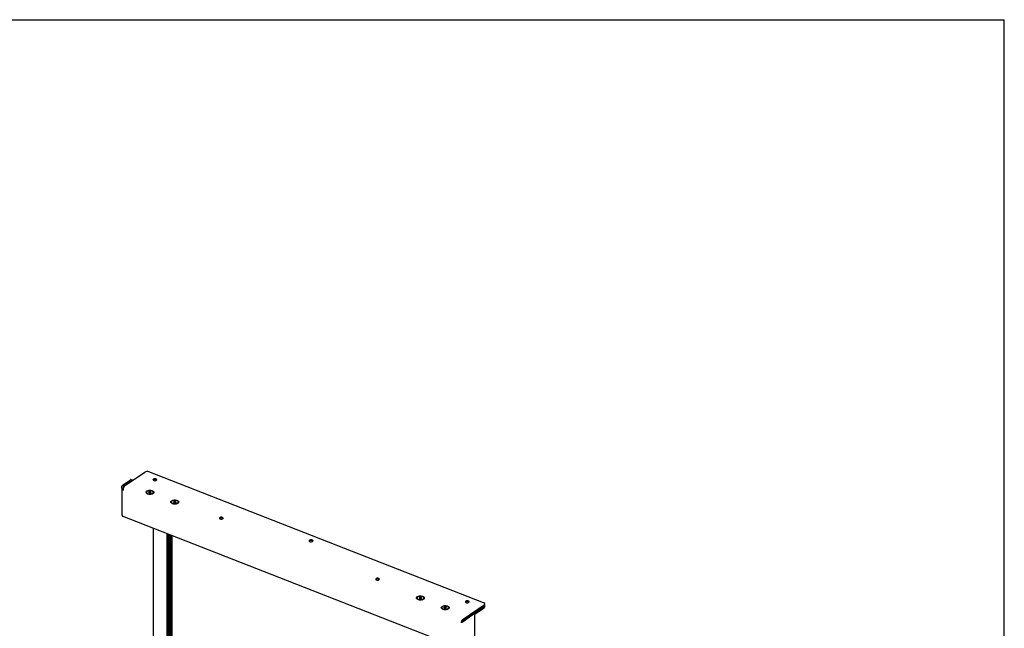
# Model space of a CAD drawing. Header units: millimetres. Extents: x 150 to 6300, y 173 to 4478.
# Tile 6 of 6: x 4559 to 6300, y 3403 to 4478. Entities that reach past the tile are written whole.
import ezdxf

# ---------------------------------------------------------------- set-up
doc = ezdxf.new("R2010")
doc.units = ezdxf.units.MM
doc.header["$LTSCALE"] = 15
doc.linetypes.add('SLD-Solido', pattern=[0])
doc.layers.add('QUOTE', color=1, linetype='SLD-Solido')
doc.layers.add('SCHIZZI', color=9, linetype='Continuous')

msp = doc.modelspace()

# ---------------------------------------------------------------- linework, layer by layer
for p, q in [((4744.22, 3654.97), (4779.85, 3679.19)), ((5379.06, 3448.58), (4786.85, 3679.68)), ((4740.63, 3656.37), (4754.52, 3665.81)), ((4740.63, 3656.37), (4743.02, 3655.43)), ((4743.02, 3655.43), (4756.91, 3664.87)), ((4757.64, 3665.02), (4755.25, 3665.96)), ((4739.41, 3652.38), (4739.41, 3603.07)), ((4783.01, 3643.62), (4783.01, 3643.37)), ((4784.21, 3641.51), (4785.81, 3640.42)), ((4788.11, 3644.72), (4786.72, 3643.77)), ((4786.72, 3643.77), (4787.62, 3642.68)), ((4787.62, 3642.68), (4789.91, 3642.53)), ((4788.11, 3643.01), (4787.63, 3642.68)), ((4790.4, 3644.57), (4788.11, 3644.72)), ((4788.11, 3643.01), (4788.11, 3644.72)), ((4790.39, 3642.86), (4788.11, 3643.01)), ((4789.91, 3642.53), (4791.3, 3643.48)), ((4791.3, 3643.48), (4790.4, 3644.57)), ((4790.4, 3642.87), (4790.4, 3644.57)), ((4792.21, 3640.42), (4793.81, 3641.51)), ((4795.01, 3643.37), (4795.01, 3643.62)), ((4826.85, 3626.52), (4826.85, 3626.26)), ((4828.05, 3624.4), (4829.64, 3623.31)), ((4831.95, 3627.61), (4830.56, 3626.67)), ((4830.56, 3626.67), (4831.45, 3625.57)), ((4831.45, 3625.57), (4833.74, 3625.42)), ((4831.95, 3625.9), (4831.46, 3625.57)), ((4834.24, 3627.47), (4831.95, 3627.61)), ((4831.95, 3625.9), (4831.95, 3627.61)), ((4834.23, 3625.75), (4831.95, 3625.9)), ((4833.74, 3625.42), (4835.14, 3626.37)), ((4835.14, 3626.37), (4834.24, 3627.47)), ((4834.24, 3625.76), (4834.24, 3627.47)), ((4836.05, 3623.31), (4837.64, 3624.4)), ((4838.85, 3626.26), (4838.85, 3626.52)), ((5339.58, 3367.33), (4741.79, 3600.61)), ((4794.9, 3579.88), (4794.9, 1766.63)), ((4818.81, 3570.55), (4818.81, 1757.3)), ((4820.62, 3569.84), (4820.62, 2065.39)), ((4820.62, 3569.84), (4820.62, 1758.53)), ((4822.43, 3569.14), (4822.43, 2373.49)), ((4822.43, 3569.14), (4822.43, 2066.62)), ((4824.24, 3568.43), (4824.24, 2681.59)), ((4824.24, 3568.43), (4824.24, 2374.72)), ((4826.05, 3567.72), (4826.05, 2682.82)), ((4826.05, 3567.72), (4826.05, 2989.68)), ((4827.87, 3567.02), (4827.87, 2990.92)), ((5261.24, 3457), (5261.24, 3456.74)), ((5262.44, 3454.89), (5264.04, 3453.79)), ((5266.34, 3458.1), (5264.95, 3457.15)), ((5264.95, 3457.15), (5265.84, 3456.05)), ((5265.84, 3456.05), (5268.14, 3455.9)), ((5266.34, 3456.38), (5265.86, 3456.05)), ((5268.63, 3457.95), (5266.34, 3458.1)), ((5266.34, 3456.38), (5266.34, 3458.1)), ((5268.62, 3456.24), (5266.34, 3456.38)), ((5268.14, 3455.9), (5269.53, 3456.85)), ((5269.53, 3456.85), (5268.63, 3457.95)), ((5268.63, 3456.24), (5268.63, 3457.95)), ((5270.44, 3453.79), (5272.03, 3454.89)), ((5273.24, 3456.74), (5273.24, 3457)), ((5305.08, 3439.89), (5305.08, 3439.64)), ((5306.28, 3437.78), (5307.87, 3436.69)), ((5309.32, 3440.66), (5308.9, 3439.49)), ((5308.9, 3439.49), (5310.66, 3438.72)), ((5311.49, 3441.06), (5309.32, 3440.66)), ((5309.32, 3439.31), (5309.32, 3440.66)), ((5311.49, 3439.35), (5309.9, 3439.06)), ((5310.66, 3438.72), (5312.84, 3439.12)), ((5313.25, 3440.29), (5311.49, 3441.06)), ((5311.49, 3439.35), (5311.49, 3441.06)), ((5312.25, 3439.02), (5311.49, 3439.35)), ((5312.84, 3439.12), (5313.25, 3440.29)), ((5314.28, 3436.69), (5315.87, 3437.78)), ((5317.08, 3439.64), (5317.08, 3439.89)), ((5344.39, 3420.75), (5380.03, 3444.97)), ((5345.59, 3420.29), (5359.48, 3429.73)), ((5362.6, 3428.94), (5360.21, 3429.88)), ((5361.09, 3429.53), (5380.03, 3442.4)), ((5361.1, 3429.53), (5361.3, 3429.68)), ((5363.04, 3428.29), (5380.03, 3439.83)), ((5381.04, 3443.96), (5381.04, 3446.53)), ((5381.04, 3441.38), (5381.04, 3443.96)), ((5340.88, 3414.5), (5339.58, 3413.61)), ((5341.84, 3415.28), (5340.88, 3414.5)), ((5344.39, 3418.18), (5344.39, 3420.75)), ((5347.98, 3419.35), (5345.59, 3420.29)), ((5347.98, 3419.35), (5361.87, 3428.79)), ((5363.08, 3427.9), (5363.08, 3378.19))]:
    msp.add_line(p, q)
at = {"flags": 128}
for points in [[(4758.08, 3664.39), (4758.03, 3664.57), (4757.92, 3664.79), (4757.77, 3664.95), (4757.58, 3665.04), (4757.37, 3665.06), (4757.15, 3665), (4756.91, 3664.87)], [(4795.76, 3664.42), (4796.61, 3664.18), (4797.56, 3664.08), (4798.52, 3664.13), (4799.41, 3664.32), (4800.16, 3664.64), (4800.68, 3665.06), (4800.95, 3665.54), (4800.92, 3666.04), (4800.61, 3666.51), (4800.05, 3666.92), (4799.28, 3667.22), (4798.37, 3667.39), (4797.4, 3667.41), (4796.46, 3667.29), (4795.63, 3667.03), (4794.99, 3666.66), (4794.59, 3666.2), (4794.47, 3665.71), (4794.64, 3665.22), (4795.08, 3664.77), (4795.76, 3664.42)], [(4794.5, 3665.54), (4794.59, 3665.77), (4794.99, 3666.23), (4795.63, 3666.6), (4796.46, 3666.86), (4797.4, 3666.99), (4798.37, 3666.96), (4799.28, 3666.79), (4800.05, 3666.49), (4800.61, 3666.08), (4800.92, 3665.61), (4800.94, 3665.54)], [(4784.78, 3640.75), (4783.75, 3641.25), (4782.92, 3641.84), (4782.35, 3642.51), (4782.05, 3643.22), (4782.04, 3643.95), (4782.31, 3644.67), (4782.85, 3645.34), (4783.65, 3645.94), (4784.67, 3646.45), (4785.86, 3646.84), (4787.19, 3647.11), (4788.58, 3647.22), (4790, 3647.19), (4791.37, 3647.02), (4792.65, 3646.7), (4793.78, 3646.26), (4794.71, 3645.71), (4795.41, 3645.08), (4795.85, 3644.39), (4796.01, 3643.66), (4795.88, 3642.94), (4795.47, 3642.24), (4794.8, 3641.6), (4793.88, 3641.04), (4792.77, 3640.58), (4791.51, 3640.26), (4790.14, 3640.07), (4788.73, 3640.02), (4787.33, 3640.13), (4785.99, 3640.37), (4784.78, 3640.75)], [(4783.01, 3643.37), (4783.05, 3643.03), (4783.33, 3642.38), (4783.87, 3641.77), (4784.66, 3641.24), (4785.65, 3640.81), (4786.8, 3640.49), (4788.05, 3640.32), (4789.34, 3640.28), (4790.62, 3640.39), (4791.83, 3640.64), (4792.9, 3641.02), (4793.79, 3641.5)], [(4793.79, 3641.76), (4794.46, 3642.33), (4794.87, 3642.96), (4795.01, 3643.63), (4794.87, 3644.29), (4794.45, 3644.93), (4793.78, 3645.5), (4792.89, 3645.98), (4791.81, 3646.36), (4790.61, 3646.6), (4789.33, 3646.71), (4788.03, 3646.67), (4786.78, 3646.49), (4785.63, 3646.18), (4784.65, 3645.75), (4783.86, 3645.21), (4783.32, 3644.61), (4783.04, 3643.95), (4783.05, 3643.29), (4783.33, 3642.63), (4783.87, 3642.03), (4784.66, 3641.5), (4785.65, 3641.06), (4786.8, 3640.75), (4788.05, 3640.57), (4789.34, 3640.54), (4790.62, 3640.65), (4791.83, 3640.9), (4792.9, 3641.27), (4793.79, 3641.76)], [(4784.52, 3641.3), (4784.57, 3641.09), (4784.72, 3640.77)], [(4793.29, 3640.77), (4793.41, 3641), (4793.5, 3641.3)], [(4828.62, 3623.64), (4827.58, 3624.14), (4826.76, 3624.74), (4826.19, 3625.4), (4825.89, 3626.12), (4825.88, 3626.84), (4826.15, 3627.56), (4826.69, 3628.23), (4827.49, 3628.84), (4828.51, 3629.35), (4829.7, 3629.74), (4831.02, 3630), (4832.42, 3630.12), (4833.84, 3630.09), (4835.21, 3629.91), (4836.49, 3629.6), (4837.62, 3629.16), (4838.55, 3628.61), (4839.25, 3627.97), (4839.69, 3627.28), (4839.85, 3626.55), (4839.72, 3625.83), (4839.31, 3625.13), (4838.63, 3624.49), (4837.72, 3623.93), (4836.61, 3623.48), (4835.35, 3623.15), (4833.98, 3622.96), (4832.57, 3622.91), (4831.16, 3623.02), (4829.83, 3623.26), (4828.62, 3623.64)], [(4826.85, 3626.26), (4826.88, 3625.92), (4827.16, 3625.27), (4827.71, 3624.66), (4828.5, 3624.13), (4829.49, 3623.7), (4830.64, 3623.39), (4831.89, 3623.21), (4833.18, 3623.17), (4834.46, 3623.28), (4835.67, 3623.53), (4836.74, 3623.91), (4837.63, 3624.39)], [(4837.63, 3624.65), (4838.3, 3625.22), (4838.71, 3625.86), (4838.85, 3626.52), (4838.71, 3627.19), (4838.29, 3627.82), (4837.62, 3628.39), (4836.72, 3628.88), (4835.65, 3629.25), (4834.44, 3629.5), (4833.16, 3629.6), (4831.87, 3629.57), (4830.62, 3629.39), (4829.47, 3629.07), (4828.49, 3628.64), (4827.7, 3628.11), (4827.16, 3627.5), (4826.88, 3626.85), (4826.88, 3626.18), (4827.16, 3625.53), (4827.71, 3624.92), (4828.5, 3624.39), (4829.49, 3623.96), (4830.64, 3623.64), (4831.89, 3623.47), (4833.18, 3623.43), (4834.46, 3623.54), (4835.67, 3623.79), (4836.74, 3624.17), (4837.63, 3624.65)], [(4828.36, 3624.19), (4828.41, 3623.99), (4828.56, 3623.67)], [(4837.13, 3623.67), (4837.25, 3623.89), (4837.33, 3624.19)], [(4913.31, 3596.57), (4914.16, 3596.33), (4915.11, 3596.23), (4916.08, 3596.28), (4916.97, 3596.48), (4917.71, 3596.8), (4918.24, 3597.22), (4918.5, 3597.7), (4918.48, 3598.19), (4918.17, 3598.67), (4917.6, 3599.07), (4916.83, 3599.37), (4915.92, 3599.55), (4914.95, 3599.57), (4914.01, 3599.45), (4913.19, 3599.19), (4912.55, 3598.81), (4912.15, 3598.36), (4912.03, 3597.86), (4912.2, 3597.37), (4912.64, 3596.93), (4913.31, 3596.57)], [(4912.05, 3597.69), (4912.15, 3597.93), (4912.55, 3598.38), (4913.19, 3598.76), (4914.01, 3599.02), (4914.95, 3599.14), (4915.92, 3599.12), (4916.83, 3598.95), (4917.6, 3598.64), (4918.17, 3598.24), (4918.48, 3597.77), (4918.5, 3597.69)], [(5071.94, 3556.64), (5072.79, 3556.4), (5073.74, 3556.3), (5074.7, 3556.35), (5075.59, 3556.55), (5076.33, 3556.87), (5076.86, 3557.29), (5077.12, 3557.77), (5077.1, 3558.26), (5076.79, 3558.74), (5076.22, 3559.14), (5075.45, 3559.44), (5074.54, 3559.61), (5073.57, 3559.64), (5072.64, 3559.52), (5071.81, 3559.26), (5071.17, 3558.88), (5070.77, 3558.43), (5070.65, 3557.93), (5070.82, 3557.44), (5071.26, 3557), (5071.94, 3556.64)], [(5070.67, 3557.76), (5070.77, 3558), (5071.17, 3558.45), (5071.81, 3558.83), (5072.64, 3559.09), (5073.57, 3559.21), (5074.54, 3559.19), (5075.45, 3559.02), (5076.22, 3558.71), (5076.79, 3558.31), (5077.1, 3557.84), (5077.12, 3557.76)], [(5189.49, 3488.79), (5190.34, 3488.56), (5191.29, 3488.46), (5192.25, 3488.51), (5193.15, 3488.7), (5193.89, 3489.02), (5194.42, 3489.44), (5194.68, 3489.92), (5194.65, 3490.42), (5194.35, 3490.89), (5193.78, 3491.3), (5193.01, 3491.6), (5192.1, 3491.77), (5191.13, 3491.79), (5190.19, 3491.67), (5189.36, 3491.41), (5188.72, 3491.04), (5188.32, 3490.58), (5188.2, 3490.09), (5188.37, 3489.6), (5188.81, 3489.15), (5189.49, 3488.79)], [(5188.23, 3489.91), (5188.32, 3490.15), (5188.72, 3490.61), (5189.36, 3490.98), (5190.19, 3491.24), (5191.13, 3491.37), (5192.1, 3491.34), (5193.01, 3491.17), (5193.78, 3490.87), (5194.35, 3490.46), (5194.65, 3489.99), (5194.68, 3489.91)], [(5263.01, 3454.13), (5261.97, 3454.62), (5261.15, 3455.22), (5260.58, 3455.89), (5260.28, 3456.6), (5260.27, 3457.33), (5260.54, 3458.04), (5261.08, 3458.72), (5261.88, 3459.32), (5262.9, 3459.83), (5264.09, 3460.22), (5265.41, 3460.48), (5266.81, 3460.6), (5268.23, 3460.57), (5269.6, 3460.39), (5270.88, 3460.08), (5272.01, 3459.64), (5272.94, 3459.09), (5273.64, 3458.46), (5274.08, 3457.76), (5274.24, 3457.04), (5274.11, 3456.31), (5273.7, 3455.61), (5273.03, 3454.97), (5272.11, 3454.41), (5271, 3453.96), (5269.74, 3453.63), (5268.37, 3453.44), (5266.96, 3453.4), (5265.55, 3453.5), (5264.22, 3453.75), (5263.01, 3454.13)], [(5261.24, 3456.74), (5261.27, 3456.4), (5261.56, 3455.75), (5262.1, 3455.15), (5262.89, 3454.61), (5263.88, 3454.18), (5265.03, 3453.87), (5266.28, 3453.69), (5267.57, 3453.66), (5268.85, 3453.77), (5270.06, 3454.02), (5271.13, 3454.39), (5272.02, 3454.88)], [(5272.02, 3455.13), (5272.69, 3455.71), (5273.1, 3456.34), (5273.24, 3457.01), (5273.1, 3457.67), (5272.68, 3458.3), (5272.01, 3458.87), (5271.12, 3459.36), (5270.04, 3459.73), (5268.83, 3459.98), (5267.55, 3460.09), (5266.26, 3460.05), (5265.01, 3459.87), (5263.86, 3459.56), (5262.88, 3459.12), (5262.09, 3458.59), (5261.55, 3457.98), (5261.27, 3457.33), (5261.27, 3456.66), (5261.56, 3456.01), (5262.1, 3455.4), (5262.89, 3454.87), (5263.88, 3454.44), (5265.03, 3454.13), (5266.28, 3453.95), (5267.57, 3453.92), (5268.85, 3454.02), (5270.06, 3454.27), (5271.13, 3454.65), (5272.02, 3455.13)], [(5262.76, 3454.64), (5262.8, 3454.47), (5262.95, 3454.15)], [(5271.52, 3454.15), (5271.64, 3454.38), (5271.72, 3454.64)], [(5348.11, 3448.86), (5348.96, 3448.63), (5349.91, 3448.53), (5350.88, 3448.58), (5351.77, 3448.77), (5352.51, 3449.09), (5353.04, 3449.51), (5353.3, 3449.99), (5353.28, 3450.49), (5352.97, 3450.96), (5352.4, 3451.37), (5351.63, 3451.67), (5350.72, 3451.84), (5349.75, 3451.86), (5348.81, 3451.74), (5347.99, 3451.48), (5347.35, 3451.11), (5346.95, 3450.65), (5346.83, 3450.16), (5346.99, 3449.67), (5347.44, 3449.22), (5348.11, 3448.86)], [(5346.85, 3449.98), (5346.95, 3450.22), (5347.35, 3450.68), (5347.99, 3451.05), (5348.81, 3451.31), (5349.75, 3451.44), (5350.72, 3451.41), (5351.63, 3451.24), (5352.4, 3450.94), (5352.97, 3450.53), (5353.28, 3450.06), (5353.3, 3449.98)], [(5380.03, 3444.97), (5380.54, 3445.4), (5380.88, 3445.88), (5381.03, 3446.38), (5380.99, 3446.88), (5380.77, 3447.37), (5380.36, 3447.83), (5379.78, 3448.24), (5379.06, 3448.58)], [(5306.85, 3437.02), (5305.81, 3437.52), (5304.99, 3438.11), (5304.42, 3438.78), (5304.12, 3439.49), (5304.11, 3440.22), (5304.38, 3440.94), (5304.92, 3441.61), (5305.72, 3442.21), (5306.73, 3442.72), (5307.93, 3443.11), (5309.25, 3443.37), (5310.65, 3443.49), (5312.06, 3443.46), (5313.44, 3443.29), (5314.72, 3442.97), (5315.85, 3442.53), (5316.78, 3441.98), (5317.48, 3441.35), (5317.92, 3440.66), (5318.08, 3439.93), (5317.95, 3439.2), (5317.54, 3438.51), (5316.86, 3437.86), (5315.95, 3437.31), (5314.84, 3436.85), (5313.58, 3436.53), (5312.21, 3436.34), (5310.79, 3436.29), (5309.39, 3436.39), (5308.06, 3436.64), (5306.85, 3437.02)], [(5313.1, 3436.98), (5314.27, 3437.28), (5315.28, 3437.69), (5316.1, 3438.21), (5316.69, 3438.8), (5317.01, 3439.45), (5317.06, 3440.12), (5316.83, 3440.78), (5316.32, 3441.39), (5315.58, 3441.94), (5314.62, 3442.39), (5313.49, 3442.72), (5312.26, 3442.92), (5310.96, 3442.98), (5309.68, 3442.9), (5308.46, 3442.67), (5307.36, 3442.32), (5306.43, 3441.85), (5305.72, 3441.29), (5305.27, 3440.66), (5305.08, 3440), (5305.17, 3439.34), (5305.55, 3438.7), (5306.17, 3438.11), (5307.03, 3437.61), (5308.08, 3437.22), (5309.27, 3436.95), (5310.54, 3436.82), (5311.84, 3436.83), (5313.1, 3436.98)], [(5305.08, 3439.64), (5305.17, 3439.08), (5305.55, 3438.44), (5306.17, 3437.85), (5307.03, 3437.35), (5308.08, 3436.96), (5309.27, 3436.69), (5310.54, 3436.56), (5311.84, 3436.57), (5313.1, 3436.73)], [(5306.59, 3437.57), (5306.64, 3437.36), (5306.79, 3437.04)], [(5313.1, 3436.73), (5314.27, 3437.02), (5315.28, 3437.43), (5316.1, 3437.95), (5316.69, 3438.55), (5317.01, 3439.19), (5317.08, 3439.64)], [(5315.36, 3437.04), (5315.48, 3437.27), (5315.56, 3437.57)], [(5363.08, 3427.9), (5363.06, 3428.22), (5362.99, 3428.49), (5362.88, 3428.72), (5362.73, 3428.87), (5362.54, 3428.96), (5362.33, 3428.98), (5362.11, 3428.92), (5361.87, 3428.79)]]:
    msp.add_lwpolyline(points, dxfattribs=at)
for centre, radius, start, end in [((4783.89, 3671.9), 8.33, 69.11888, 119.00366), ((4755.02, 3665.22), 0.769, 72.71609, 130.41975), ((4797.72, 3655.96), 10.19, 71.4599, 108.5401), ((4792.65, 3643.58), 2.37, 298.86363, 354.88785), ((4836.48, 3626.47), 2.37, 298.86363, 354.88785), ((4742.49, 3603.66), 3.14, 190.93662, 257.01413), ((4915.28, 3588.09), 10.22, 71.8082, 108.1918), ((5073.9, 3548.17), 10.2, 71.79182, 108.52551), ((5191.45, 3480.32), 10.22, 71.8082, 108.1918), ((5270.88, 3456.95), 2.37, 298.86363, 354.88785), ((5350.07, 3440.41), 10.19, 71.4599, 108.5401), ((5359.98, 3429.14), 0.769, 72.71609, 130.41975), ((5379.13, 3444.1), 1.92, 297.90193, 355.84955), ((5379.13, 3441.52), 1.92, 297.90193, 355.84955)]:
    msp.add_arc(centre, radius, start, end)
for points, knots in [([(4741.79, 3646.89), (4741.64, 3647.06), (4741.33, 3647.41), (4740.91, 3647.95), (4740.53, 3648.52), (4740.21, 3649.12), (4739.93, 3649.72), (4739.72, 3650.33), (4739.55, 3650.96), (4739.45, 3651.59), (4739.4, 3652.23), (4739.42, 3652.86), (4739.5, 3653.5), (4739.67, 3654.31), (4740.01, 3655.28), (4740.42, 3656), (4740.63, 3656.37)], [0, 0, 0, 0, 0.06255654, 0.12554744, 0.18990416, 0.25473414, 0.31757461, 0.38085544, 0.44481728, 0.50971133, 0.57232572, 0.63537568, 0.69979539, 0.76468976, 0.88145034, 1, 1, 1, 1]), ([(4742.42, 3652.38), (4742.42, 3652.43), (4742.41, 3652.71), (4742.46, 3653.36), (4742.63, 3654.34), (4742.89, 3655.07), (4743.02, 3655.43)], [0, 0, 0, 0, 0.0523369, 0.2679423, 0.6300579, 1, 1, 1, 1]), ([(5347.98, 3419.35), (5347.86, 3419.17), (5347.61, 3418.79), (5347.18, 3418.25), (5346.71, 3417.73), (5346.2, 3417.23), (5345.67, 3416.76), (5345.11, 3416.33), (5344.53, 3415.91), (5343.94, 3415.53), (5343.34, 3415.18), (5342.74, 3414.86), (5342.14, 3414.57), (5341.39, 3414.24), (5340.5, 3413.9), (5339.88, 3413.71), (5339.58, 3413.61)], [0, 0, 0, 0, 0.06255608, 0.12554651, 0.18990273, 0.25473219, 0.31757267, 0.38085349, 0.44481534, 0.50970938, 0.57232377, 0.63537374, 0.69979344, 0.76468782, 0.88144934, 1, 1, 1, 1]), ([(5345.59, 3420.29), (5345.5, 3420.09), (5345.33, 3419.68), (5345.02, 3419.1), (5344.68, 3418.53), (5344.31, 3417.99), (5343.91, 3417.48), (5343.51, 3417), (5343.1, 3416.54), (5342.59, 3416.01), (5342.15, 3415.58), (5341.89, 3415.33), (5341.83, 3415.28)], [0, 0, 0, 0, 0.0961414, 0.1929507, 0.291841, 0.3914585, 0.4879367, 0.5850899, 0.684347, 0.7843394, 0.9522796, 1, 1, 1, 1])]:
    msp.add_open_spline(points, degree=3, knots=knots)
for points in [[(4744.22, 3654.97), (4743.84, 3654.53), (4743.09, 3653.65), (4742.19, 3651.53), (4741.65, 3649.14), (4741.74, 3647.64), (4741.79, 3646.89)], [(5339.58, 3413.61), (5339.73, 3414.29), (5340.04, 3415.63), (5341.17, 3417.78), (5342.67, 3419.67), (5343.82, 3420.39), (5344.39, 3420.75)], [(5341.39, 3414.84), (5341.51, 3415.16), (5341.77, 3415.79), (5342.49, 3416.81), (5343.38, 3417.7), (5344.06, 3418.02), (5344.39, 3418.18)]]:
    msp.add_open_spline(points, degree=3)
at = {"layer": 'QUOTE', "color": 7, "true_color": 0xffffff}
msp.add_line((149.62, 4478.32), (6299.32, 4478.32), dxfattribs=at)
at = {"layer": 'SCHIZZI', "color": 7, "true_color": 0xffffff}
msp.add_line((6299.62, 173.32), (6299.32, 4478.32), dxfattribs=at)

doc.saveas('drawing.dxf')
